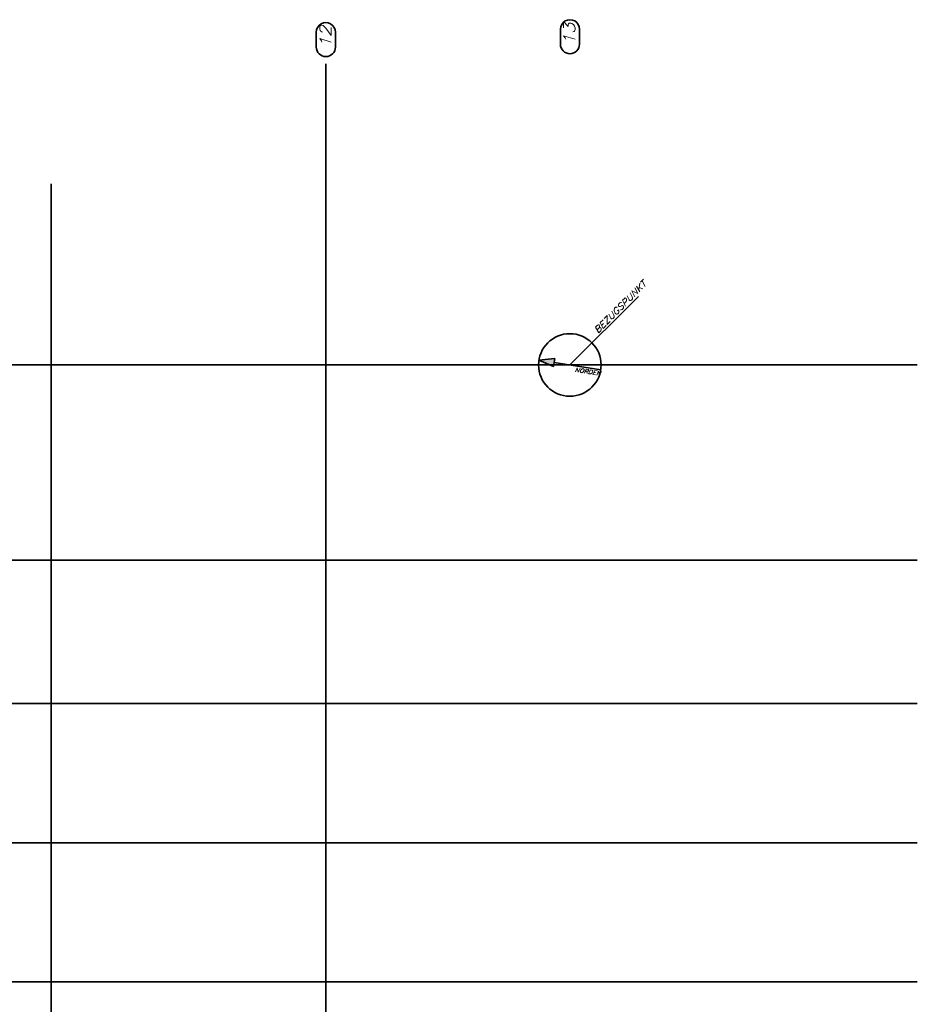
# Model space of a CAD drawing. Header units: millimetres. Extents: x -50 to 85, y 0 to 206.
# Tile 137 of 152: x 14 to 36, y 145 to 169. Entities that reach past the tile are written whole.
import ezdxf

# ---------------------------------------------------------------- set-up
doc = ezdxf.new("R2010")
doc.units = ezdxf.units.MM
doc.layers.add('Geschnittene Kanten', color=7, linetype='Continuous', lineweight=20)
doc.styles.add('Italic', font='Italic', dxfattribs={"width": 1.15})

msp = doc.modelspace()

# ---------------------------------------------------------------- hatches: boundary and pattern name
at = {"layer": 'Geschnittene Kanten', "lineweight": 25, "true_color": 0x000000}
msp.add_hatch(color=18, dxfattribs=at).paths.add_polyline_path([(27.2018375, 160.2849357), (27.2331569, 160.4824682), (26.8488966, 160.4421448)])

# ---------------------------------------------------------------- linework, layer by layer
at = {"layer": 'Geschnittene Kanten', "color": 2, "linetype": 'Continuous', "lineweight": 35}
for p, q in [((21.5132736, 168.298924), (21.5132637, 167.9428247)), ((21.971607, 168.2989112), (21.971597, 167.9428118)), ((27.3632798, 168.368924), (27.3632699, 168.0128247)), ((27.8216131, 168.3689112), (27.8216032, 168.0128118)), ((21.7398028, 167.5372776), (21.7398028, 123.3777218)), ((15.1544863, 164.6672776), (15.1544863, 123.3777218)), ((29.2321721, 161.9672255), (27.5896435, 160.3246969)), ((26.8488966, 160.4421448), (27.2331569, 160.4824682)), ((26.8488966, 160.4421448), (27.2018375, 160.2849357)), ((27.2331569, 160.4824682), (27.2018375, 160.2849357)), ((-49.6556905, 160.3246969), (35.917878, 160.3246969)), ((28.3303904, 160.2072491), (27.2174972, 160.3837019)), ((-49.6556905, 155.6466155), (35.917878, 155.6466155)), ((-49.6556905, 152.2141548), (35.917878, 152.2141548)), ((-49.6556905, 148.87516), (35.917878, 148.87516)), ((-49.6556905, 148.87516), (35.917878, 148.87516)), ((-49.6556905, 148.87516), (35.917878, 148.87516)), ((-49.6556905, 145.5482345), (35.917878, 145.5482345)), ((-49.6556905, 145.5482345), (35.917878, 145.5482345)), ((-49.6556905, 145.5482345), (35.917878, 145.5482345))]:
    msp.add_line(p, q, dxfattribs=at)
at = {"layer": 'Geschnittene Kanten', "color": 9, "linetype": 'Continuous', "lineweight": 0}
for p, q in [((27.2331569, 160.4824682), (26.8488966, 160.4421448)), ((26.8488966, 160.4421448), (27.2018375, 160.2849357)), ((27.2018375, 160.2849357), (27.2331569, 160.4824682))]:
    msp.add_line(p, q, dxfattribs=at)
at = {"layer": 'Geschnittene Kanten', "color": 2, "linetype": 'Continuous', "lineweight": 35}
msp.add_circle((27.5896435, 160.3246969), 0.75, dxfattribs=at)
for centre, start, end in [((21.7424403, 168.2989176), 359.99839783, 179.99839783), ((27.5924465, 168.3689176), 359.99839783, 179.99839783), ((27.5924365, 168.0128183), 179.99839783, 359.99839783), ((21.7424304, 167.9428183), 179.99839783, 359.99839783)]:
    msp.add_arc(centre, 0.2291667, start, end, dxfattribs=at)

# ---------------------------------------------------------------- texts
at = {"layer": 'Geschnittene Kanten', "color": 2, "lineweight": 35, "style": 'Italic', "width": 1.15}
for s, height, rotation, p in [('12', 0.275, 89.99839741, (21.8707627, 167.9097927)), ('13', 0.275, 89.99839741, (27.7160939, 167.9797928)), ('BEZUGSPUNKT', 0.15, 45, (28.2608616, 161.0718462)), ('NORDEN', 0.1, 350.99056341, (27.703681, 160.1677838))]:
    msp.add_text(s, height=height, rotation=rotation, dxfattribs=at).set_placement(p)

doc.saveas('drawing.dxf')
